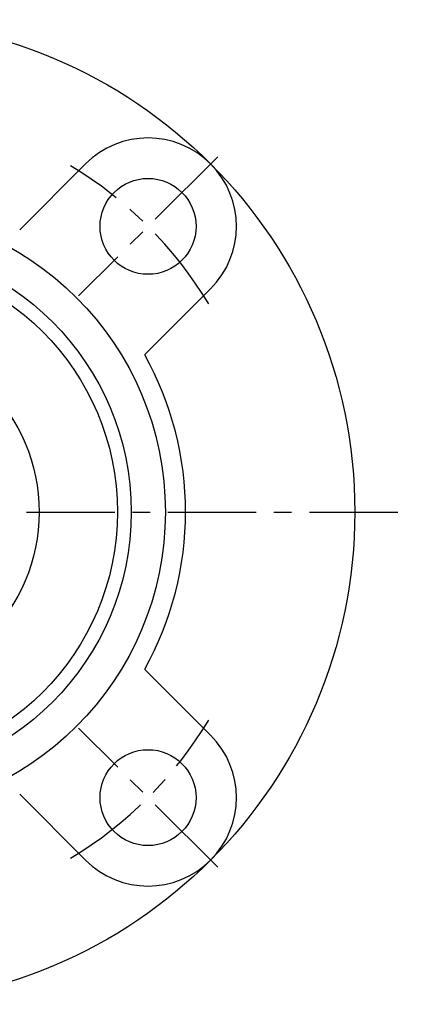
# Model space of a CAD drawing. Extents: x -108 to 250, y -107 to 250.
# Tile 10 of 12: x 31 to 108, y -97 to 98. Entities that reach past the tile are written whole.
import ezdxf

# ---------------------------------------------------------------- set-up
doc = ezdxf.new("R2010")
doc.units = 0
doc.header["$LTSCALE"] = 14
doc.linetypes.add('CENTER', pattern=[2, 1.25, -0.25, 0.25, -0.25])
doc.layers.get('0').update_dxf_attribs({"linetype": 'CONTINUOUS'})
doc.layers.add('CENTER', color=1, linetype='CENTER')

msp = doc.modelspace()

# ---------------------------------------------------------------- linework, layer by layer
for p, q in [((44.19, 68.94), (31.16, 55.9)), ((68.94, 44.19), (55.9, 31.16)), ((68.94, -44.19), (55.9, -31.16)), ((44.19, -68.94), (31.16, -55.9))]:
    msp.add_line(p, q)
for centre, radius in [((0, 0), 97.5), ((56.57, 56.57), 9.5), ((0, 0), 60), ((0, 0), 53.24), ((0, 0), 50.5), ((0, 0), 35), ((56.57, -56.57), 9.5)]:
    msp.add_circle(centre, radius)
for centre, radius, start, end in [((56.57, 56.57), 17.5, 315, 135), ((0, 0), 64, 330.8689, 29.1311), ((56.57, -56.57), 17.5, 225, 45)]:
    msp.add_arc(centre, radius, start, end)
at = {"layer": 'CENTER'}
for p, q in [((70.36, 70.36), (42.78, 42.78)), ((-107.5, 0), (107.5, 0)), ((70.36, -70.36), (42.78, -42.78))]:
    msp.add_line(p, q, dxfattribs=at)
for start, end in [(30.9993, 59.0007), (300.9993, 329.0007)]:
    msp.add_arc((0, 0), 80, start, end, dxfattribs=at)

doc.saveas('drawing.dxf')
